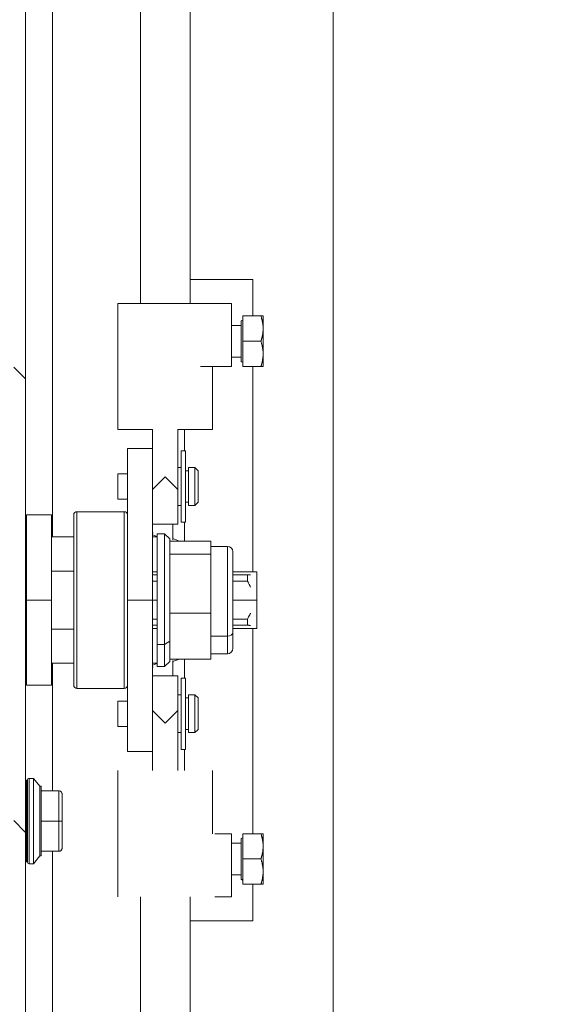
# Model space of a CAD drawing. Header units: inches. Extents: x 8 to 265, y 5 to 155.
# Tile 113 of 152: x 126.68 to 130.05, y 92.83 to 98.97. Entities that reach past the tile are written whole.
import ezdxf

# ---------------------------------------------------------------- set-up
doc = ezdxf.new("R2010")
doc.units = ezdxf.units.IN
doc.header["$LTSCALE"] = 16
doc.header["$MEASUREMENT"] = 0
for name, color, linetype, lineweight in [('Dimension (ANSI)', 7, 'Continuous', 5), ('Hatch (ANSI)', 7, 'Continuous', 5), ('Visible (ANSI)', 7, 'Continuous', 5)]:
    doc.layers.add(name, color=color, linetype=linetype, lineweight=lineweight)
doc.styles.add('TAHOMA', font='tahoma.ttf')
doc.dimstyles.new('Default (ANSI)', dxfattribs={"dimscale": 16, "dimtxt": 0.07, "dimasz": 0.098425, "dimexe": 0.125, "dimexo": 0.0625, "dimgap": 0.031496, "dimtad": 0, "dimtih": 1, "dimtoh": 1, "dimrnd": 1e-08, "dimzin": 0, "dimdsep": 46, "dimtxsty": 'TAHOMA', "dimcen": 0.09, "dimdle": 0.393701, "dimclrd": 256, "dimclre": 256, "dimclrt": 256, "dimadec": 0, "dimazin": 0, "dimtfac": 1, "dimtofl": 0, "dimtmove": 0, "dimatfit": 3, "dimfxl": 1, "dimtolj": 1, "dimtzin": 0, "dimlwd": -1, "dimlwe": -1, "dimarcsym": 0})

# ---------------------------------------------------------------- blocks, each defined once
blk = doc.blocks.new('*D22')
at = {"layer": 'Defpoints', "color": 0, "transparency": 16777216}
for p in [(127.0044, 109.5405), (119.7868, 81.1655), (127.0044, 81.1655)]:
    blk.add_point(p, dxfattribs=at)
at = {"layer": 'Dimension (ANSI)', "transparency": 16777216}
for p, q in [((126.0044, 109.5405), (117.7868, 109.5405)), ((119.7868, 107.9657), (119.7868, 98.5006)), ((119.7868, 82.7403), (119.7868, 92.2054)), ((126.0044, 81.1655), (117.7868, 81.1655))]:
    blk.add_line(p, q, dxfattribs=at)
for points in [[(119.5244, 107.9657), (120.0493, 107.9657), (119.7868, 109.5405)], [(119.5244, 82.7403), (120.0493, 82.7403), (119.7868, 81.1655)]]:
    blk.add_solid(points, dxfattribs=at)
at = {"layer": 'Dimension (ANSI)', "transparency": 16777216, "insert": (119.7868, 95.353), "char_height": 1.12, "attachment_point": 5, "style": 'TAHOMA'}
blk.add_mtext('\\A1;\\fTahoma|b0|i0;\\H1.1200;(28.38)\\P\\fTahoma|b0|i0;\\H1.1200;OPENING\\P\\fTahoma|b0|i0;\\H1.1200;(2 PL.)', dxfattribs=at)

msp = doc.modelspace()

# ---------------------------------------------------------------- hatches: boundary and pattern name
at = {"layer": 'Hatch (ANSI)'}
h = msp.add_hatch(dxfattribs=at)
h.set_pattern_fill('ANSI31', color=256, scale=16, style=0)
edge = h.paths.add_edge_path()
edge.add_ellipse((137.4231, 110.2165), major_axis=(0.1365, 0), ratio=1, start_angle=0, end_angle=90)
edge.add_line((137.4231, 110.353), (127.6961, 110.353))
edge.add_ellipse((127.6961, 110.2165), major_axis=(0, 0.1365), ratio=1, start_angle=0, end_angle=90)
edge.add_line((127.5596, 110.2165), (127.5596, 109.6614))
edge.add_ellipse((127.5127, 109.6614), major_axis=(0.0469, 0), ratio=1, start_angle=270, end_angle=360, ccw=False)
edge.add_line((127.5127, 109.6145), (127.0044, 109.6145))
edge.add_ellipse((127.0044, 109.6614), major_axis=(0, -0.0469), ratio=1, start_angle=270, end_angle=360, ccw=False)
edge.add_line((126.9576, 109.6614), (126.9576, 109.7905))
edge.add_line((126.9576, 109.7905), (126.8836, 109.7905))
edge.add_line((126.8836, 109.7905), (126.8836, 109.6614))
edge.add_ellipse((127.0044, 109.6614), major_axis=(-0.1209, 0), ratio=1, start_angle=0, end_angle=90)
edge.add_line((127.0044, 109.5405), (127.5127, 109.5405))
edge.add_ellipse((127.5127, 109.6614), major_axis=(0, -0.1209), ratio=1, start_angle=0, end_angle=90)
edge.add_line((127.6336, 109.6614), (127.6336, 110.2165))
edge.add_ellipse((127.6961, 110.2165), major_axis=(-0.0625, 0), ratio=1, start_angle=270, end_angle=360, ccw=False)
edge.add_line((127.6961, 110.279), (137.4231, 110.279))
edge.add_ellipse((137.4231, 110.2165), major_axis=(0, 0.0625), ratio=1, start_angle=270, end_angle=360, ccw=False)
edge.add_line((137.4856, 110.2165), (137.4856, 80.4895))
edge.add_ellipse((137.4231, 80.4895), major_axis=(0.0625, 0), ratio=1, start_angle=270, end_angle=360, ccw=False)
edge.add_line((137.4231, 80.427), (127.6961, 80.427))
edge.add_ellipse((127.6961, 80.4895), major_axis=(0, -0.0625), ratio=1, start_angle=270, end_angle=360, ccw=False)
edge.add_line((127.6336, 80.4895), (127.6336, 81.0446))
edge.add_ellipse((127.5127, 81.0446), major_axis=(0.1209, 0), ratio=1, start_angle=0, end_angle=90)
edge.add_line((127.5127, 81.1655), (127.0044, 81.1655))
edge.add_ellipse((127.0044, 81.0446), major_axis=(0, 0.1209), ratio=1, start_angle=0, end_angle=90)
edge.add_line((126.8836, 81.0446), (126.8836, 80.9155))
edge.add_line((126.8836, 80.9155), (126.9576, 80.9155))
edge.add_line((126.9576, 80.9155), (126.9576, 81.0446))
edge.add_ellipse((127.0044, 81.0446), major_axis=(-0.0469, 0), ratio=1, start_angle=270, end_angle=360, ccw=False)
edge.add_line((127.0044, 81.0915), (127.5127, 81.0915))
edge.add_ellipse((127.5127, 81.0446), major_axis=(0, 0.0469), ratio=1, start_angle=270, end_angle=360, ccw=False)
edge.add_line((127.5596, 81.0446), (127.5596, 80.4895))
edge.add_ellipse((127.6961, 80.4895), major_axis=(-0.1365, 0), ratio=1, start_angle=0, end_angle=90)
edge.add_line((127.6961, 80.353), (137.4231, 80.353))
edge.add_ellipse((137.4231, 80.4895), major_axis=(0, -0.1365), ratio=1, start_angle=0, end_angle=90)
edge.add_line((137.5596, 80.4895), (137.5596, 110.2165))
h = msp.add_hatch(dxfattribs=at)
h.set_pattern_fill('ANSI31', color=256, scale=16, angle=90, style=0)
edge = h.paths.add_edge_path()
edge.add_line((127.3721, 80.552), (126.7629, 80.552))
edge.add_ellipse((126.7629, 80.5989), major_axis=(0, -0.0469), ratio=1, start_angle=270, end_angle=360, ccw=False)
edge.add_line((126.7161, 80.5989), (126.7161, 110.1071))
edge.add_ellipse((126.7629, 110.1071), major_axis=(-0.0469, 0), ratio=1, start_angle=270, end_angle=360, ccw=False)
edge.add_line((126.7629, 110.154), (127.3721, 110.154))
edge.add_line((127.3721, 110.154), (127.3721, 110.228))
edge.add_line((127.3721, 110.228), (126.7629, 110.228))
edge.add_ellipse((126.7629, 110.1071), major_axis=(0, 0.1209), ratio=1, start_angle=0, end_angle=90)
edge.add_line((126.6421, 110.1071), (126.6421, 80.5989))
edge.add_ellipse((126.7629, 80.5989), major_axis=(-0.1209, 0), ratio=1, start_angle=0, end_angle=90)
edge.add_line((126.7629, 80.478), (127.3721, 80.478))
edge.add_line((127.3721, 80.478), (127.3721, 80.552))

# ---------------------------------------------------------------- linework, layer by layer
at = {"layer": 'Visible (ANSI)'}
for p, q in [((126.7161, 80.5989), (126.7161, 110.1071)), ((127.4319, 97.2034), (127.4319, 106.8343)), ((127.7419, 97.2034), (127.7419, 106.8343)), ((128.6336, 106.7593), (128.6336, 83.9463)), ((126.8836, 95.7467), (126.8836, 106.6771)), ((127.7701, 97.3528), (127.7419, 97.3528)), ((127.7701, 97.3528), (128.1336, 97.3528)), ((128.1336, 97.3528), (128.1336, 97.1247)), ((127.807, 97.2034), (127.2917, 97.2034)), ((127.2917, 96.416), (127.2917, 97.2034)), ((127.807, 97.2034), (127.8951, 97.2034)), ((127.8951, 97.2034), (128.0003, 97.2034)), ((128.0003, 97.2034), (128.0003, 96.8097)), ((128.0594, 96.8393), (128.0594, 97.0952)), ((128.0712, 97.1247), (128.0712, 96.9672)), ((128.0712, 97.1247), (128.1831, 97.1247)), ((128.1972, 97.1247), (128.1831, 97.1247)), ((128.1972, 97.046), (128.1972, 97.1247)), ((128.0003, 97.0657), (128.0594, 97.0657)), ((128.1972, 96.8885), (128.1972, 97.046)), ((128.0712, 96.9672), (128.0712, 96.8097)), ((128.0712, 96.9672), (128.1831, 96.9672)), ((128.0003, 96.8688), (128.0594, 96.8688)), ((128.1972, 96.8097), (128.1972, 96.8885)), ((127.8951, 96.8097), (127.807, 96.8097)), ((127.8822, 96.416), (127.8822, 96.8097)), ((128.0003, 96.8097), (127.8951, 96.8097)), ((128.0712, 96.8097), (128.1831, 96.8097)), ((128.1336, 96.8097), (128.1336, 95.5302)), ((128.1831, 96.8097), (128.1972, 96.8097)), ((127.2917, 96.416), (127.5082, 96.416)), ((127.5082, 96.042), (127.5082, 96.416)), ((127.6657, 96.042), (127.6657, 96.416)), ((127.6657, 96.416), (127.8822, 96.416)), ((127.7076, 96.416), (127.7076, 96.2842)), ((127.3507, 96.0913), (127.3507, 96.2979)), ((127.3507, 96.2979), (127.5082, 96.2979)), ((127.6854, 96.2842), (127.6854, 95.8393)), ((127.7129, 96.2842), (127.6854, 96.2842)), ((127.7129, 96.2842), (127.7129, 95.8393)), ((127.6854, 96.1798), (127.6657, 96.1798)), ((127.7326, 96.1601), (127.7129, 96.1601)), ((127.7326, 96.1798), (127.7326, 95.9436)), ((127.772, 96.1798), (127.7326, 96.1798)), ((127.772, 96.1798), (127.772, 95.9436)), ((127.7917, 96.1601), (127.772, 96.1798)), ((127.7917, 95.9633), (127.7917, 96.1601)), ((127.2917, 96.1405), (127.2917, 95.983)), ((127.3507, 96.1405), (127.2917, 96.1405)), ((127.5082, 96.042), (127.5869, 96.1208)), ((127.5869, 96.1208), (127.6657, 96.042)), ((127.3507, 96.0913), (127.3507, 95.811)), ((127.5082, 96.042), (127.5082, 95.9643)), ((127.6657, 95.8255), (127.6657, 96.042)), ((127.3507, 95.983), (127.2917, 95.983)), ((127.5082, 95.3531), (127.5082, 95.9643)), ((127.6854, 95.9436), (127.6657, 95.9436)), ((127.7326, 95.9633), (127.7129, 95.9633)), ((127.772, 95.9436), (127.7326, 95.9436)), ((127.7917, 95.9633), (127.772, 95.9436)), ((126.7208, 95.8845), (126.7208, 95.353)), ((126.8783, 95.8845), (126.7208, 95.8845)), ((126.7208, 95.353), (126.7208, 95.8845)), ((126.7208, 95.8845), (126.8783, 95.8845)), ((126.8783, 95.353), (126.8783, 95.8845)), ((126.8783, 95.8845), (126.8783, 95.353)), ((127.0161, 95.8845), (127.0161, 94.8215)), ((127.0161, 95.8845), (127.0161, 94.8215)), ((127.0358, 94.8018), (127.0358, 95.9042)), ((127.0358, 95.9042), (127.0358, 94.8018)), ((127.0358, 95.9042), (127.331, 95.9042)), ((127.331, 95.9042), (127.0358, 95.9042)), ((127.331, 95.9042), (127.331, 94.8018)), ((127.331, 94.8018), (127.331, 95.9042)), ((127.3507, 95.811), (127.3507, 94.895)), ((127.3507, 94.895), (127.3507, 95.811)), ((127.5082, 95.8255), (127.6657, 95.8255)), ((127.6336, 95.8255), (127.6336, 95.7294)), ((127.7129, 95.8393), (127.6854, 95.8393)), ((127.7076, 95.8393), (127.7076, 95.7209)), ((127.7129, 95.8392), (127.7076, 95.8392)), ((127.7129, 95.8393), (127.7129, 95.8392)), ((126.7161, 95.7467), (126.7208, 95.7467)), ((126.7208, 95.7467), (126.7161, 95.7467)), ((126.8783, 95.7467), (127.0161, 95.7467)), ((127.0161, 95.7467), (126.8783, 95.7467)), ((127.5082, 95.7724), (127.5111, 95.7719)), ((127.5082, 95.7594), (127.5358, 95.7487)), ((127.5096, 95.7468), (127.5358, 95.7468)), ((127.5358, 95.0755), (127.5358, 95.7664)), ((127.5358, 95.7664), (127.5358, 95.0755)), ((127.5358, 95.7664), (127.583, 95.7664)), ((127.583, 95.0755), (127.583, 95.7664)), ((127.583, 95.7664), (127.583, 95.0755)), ((127.6145, 95.7349), (127.583, 95.7664)), ((127.6145, 95.6413), (127.6145, 95.7349)), ((127.6145, 95.6413), (127.6145, 95.7349)), ((127.6746, 95.7209), (127.6336, 95.7368)), ((127.6145, 95.7233), (127.6278, 95.7209)), ((127.6145, 95.7209), (127.8704, 95.7209)), ((127.8704, 95.7209), (127.6145, 95.7209)), ((127.8704, 95.6801), (127.8704, 95.7209)), ((127.8704, 95.7209), (127.8704, 95.6394)), ((127.8704, 95.6876), (127.9757, 95.6876)), ((127.8704, 95.6394), (127.8704, 95.6801)), ((127.9757, 95.1283), (127.9757, 95.6876)), ((127.9757, 95.6876), (127.9757, 95.1283)), ((127.6145, 95.6413), (127.6145, 95.6394)), ((127.6145, 95.6394), (127.6145, 95.6413)), ((127.6145, 95.6394), (127.6145, 95.6306)), ((127.6145, 95.6306), (127.6145, 95.6394)), ((127.6145, 95.6394), (127.8704, 95.6394)), ((127.8704, 95.6394), (127.6145, 95.6394)), ((127.6145, 95.2803), (127.6145, 95.6306)), ((127.6145, 95.2803), (127.6145, 95.6306)), ((127.8704, 95.4555), (127.8704, 95.6394)), ((127.8704, 95.6394), (127.8704, 95.2715)), ((128.0082, 95.1501), (128.0082, 95.6552)), ((128.0082, 95.1501), (128.0082, 95.6552)), ((126.7161, 95.5334), (126.7208, 95.5334)), ((126.7208, 95.5334), (126.7161, 95.5334)), ((126.8783, 95.5334), (127.0161, 95.5334)), ((127.0161, 95.5334), (126.8783, 95.5334)), ((127.5082, 95.5302), (127.5358, 95.5302)), ((127.5082, 95.5106), (127.5358, 95.5106)), ((127.5358, 95.5106), (127.5082, 95.5106)), ((128.0082, 95.5302), (128.1578, 95.5302)), ((128.0082, 95.5106), (128.0988, 95.5106)), ((128.0988, 95.5106), (128.0082, 95.5106)), ((128.0988, 95.4713), (128.0988, 95.5106)), ((128.0988, 95.5106), (128.0988, 95.4713)), ((128.1578, 95.3532), (128.1578, 95.5302)), ((127.5082, 95.4713), (127.5358, 95.4713)), ((127.5358, 95.4713), (127.5082, 95.4713)), ((127.8704, 95.2715), (127.8704, 95.4555)), ((128.0082, 95.4713), (128.0988, 95.4713)), ((128.0988, 95.4713), (128.0082, 95.4713)), ((126.7208, 94.8215), (126.7208, 95.353)), ((126.7208, 95.353), (126.8783, 95.353)), ((126.7208, 95.353), (126.7208, 94.8215)), ((126.8783, 95.353), (126.7208, 95.353)), ((126.8783, 94.8215), (126.8783, 95.353)), ((126.8783, 95.353), (126.8783, 94.8215)), ((127.5082, 95.3531), (127.3507, 95.3531)), ((127.5082, 95.3532), (127.5358, 95.3532)), ((127.5358, 95.3532), (127.5082, 95.3532)), ((127.5082, 94.7418), (127.5082, 95.3531)), ((128.0082, 95.3532), (128.1578, 95.3532)), ((128.1578, 95.3532), (128.0082, 95.3532)), ((128.1578, 95.1758), (128.1578, 95.3532)), ((127.6145, 95.2803), (127.6145, 95.2715)), ((127.6145, 95.2715), (127.6145, 95.2803)), ((127.6145, 95.2715), (127.6145, 95.2647)), ((127.6145, 95.2647), (127.6145, 95.2715)), ((127.6145, 95.2715), (127.8704, 95.2715)), ((127.8704, 95.2715), (127.6145, 95.2715)), ((127.6145, 95.0966), (127.6145, 95.2647)), ((127.6145, 95.0966), (127.6145, 95.2647)), ((127.8704, 95.1283), (127.8704, 95.2715)), ((127.8704, 95.2715), (127.8704, 94.9851)), ((127.5082, 95.2351), (127.5358, 95.2351)), ((127.5358, 95.2351), (127.5082, 95.2351)), ((127.5358, 95.1957), (127.5082, 95.1957)), ((127.5082, 95.1957), (127.5358, 95.1957)), ((127.5082, 95.1758), (127.5358, 95.1758)), ((128.0082, 95.2351), (128.0988, 95.2351)), ((128.0988, 95.2351), (128.0082, 95.2351)), ((128.0988, 95.1957), (128.0082, 95.1957)), ((128.0082, 95.1957), (128.0988, 95.1957)), ((128.0082, 95.1758), (128.1578, 95.1758)), ((128.0988, 95.1957), (128.0988, 95.2351)), ((128.0988, 95.2351), (128.0988, 95.1957)), ((128.1336, 95.1758), (128.1336, 93.8964)), ((126.7208, 95.1726), (126.7161, 95.1726)), ((126.7161, 95.1726), (126.7208, 95.1726)), ((127.0161, 95.1726), (126.8783, 95.1726)), ((126.8783, 95.1726), (127.0161, 95.1726)), ((127.8704, 94.9851), (127.8704, 95.1283)), ((127.8704, 95.1283), (127.9757, 95.1283)), ((127.9757, 95.1283), (127.8704, 95.1283)), ((127.9757, 95.0184), (127.9757, 95.1283)), ((127.9757, 95.1283), (127.9757, 95.0184)), ((128.0082, 95.0508), (128.0082, 95.1501)), ((128.0082, 95.0508), (128.0082, 95.1501)), ((127.5358, 94.9396), (127.5358, 95.0755)), ((127.5358, 95.0755), (127.5358, 94.9396)), ((127.5358, 95.0755), (127.583, 95.0755)), ((127.583, 95.0755), (127.5358, 95.0755)), ((127.6145, 95.0966), (127.583, 95.0755)), ((127.583, 95.0755), (127.6145, 95.0966)), ((127.583, 94.9396), (127.583, 95.0755)), ((127.583, 95.0755), (127.583, 94.9396)), ((127.6145, 94.992), (127.6145, 95.0966)), ((127.6145, 94.992), (127.6145, 95.0966)), ((127.6145, 94.992), (127.6145, 94.9851)), ((127.6145, 94.9851), (127.6145, 94.992)), ((127.8704, 95.0184), (127.9757, 95.0184)), ((126.7161, 94.9593), (126.7208, 94.9593)), ((126.7208, 94.9593), (126.7161, 94.9593)), ((126.8783, 94.9593), (127.0161, 94.9593)), ((127.0161, 94.9593), (126.8783, 94.9593)), ((126.8836, 94.1634), (126.8836, 94.9593)), ((127.5082, 94.9467), (127.5358, 94.9574)), ((127.5082, 94.9337), (127.5111, 94.9342)), ((127.5096, 94.9594), (127.5358, 94.9594)), ((127.5358, 94.9396), (127.583, 94.9396)), ((127.6145, 94.9711), (127.583, 94.9396)), ((127.6145, 94.9828), (127.6273, 94.9851)), ((127.6145, 94.9711), (127.6145, 94.9851)), ((127.6145, 94.9711), (127.6145, 94.9851)), ((127.8704, 94.9851), (127.6145, 94.9851)), ((127.6744, 94.9851), (127.6336, 94.9693)), ((127.6336, 94.9767), (127.6336, 94.8806)), ((127.7076, 94.9851), (127.7076, 94.8668)), ((127.3507, 94.895), (127.3507, 94.6148)), ((127.5082, 94.8806), (127.6657, 94.8806)), ((127.6657, 94.6641), (127.6657, 94.8806)), ((126.8783, 94.8215), (126.7208, 94.8215)), ((126.7208, 94.8215), (126.8783, 94.8215)), ((127.6854, 94.8668), (127.6854, 94.422)), ((127.7129, 94.8668), (127.6854, 94.8668)), ((127.7129, 94.8668), (127.7129, 94.422)), ((127.331, 94.8018), (127.0358, 94.8018)), ((127.0358, 94.8018), (127.331, 94.8018)), ((127.6854, 94.7625), (127.6657, 94.7625)), ((127.7326, 94.7625), (127.7326, 94.5263)), ((127.772, 94.7625), (127.7326, 94.7625)), ((127.772, 94.7625), (127.772, 94.5263)), ((127.7917, 94.7428), (127.772, 94.7625)), ((127.2917, 94.7231), (127.2917, 94.5657)), ((127.3507, 94.7231), (127.2917, 94.7231)), ((127.5082, 94.7418), (127.5082, 94.6641)), ((127.7326, 94.7428), (127.7129, 94.7428)), ((127.7917, 94.546), (127.7917, 94.7428)), ((127.5082, 94.6641), (127.5869, 94.5853)), ((127.5082, 94.6641), (127.5082, 94.2901)), ((127.5869, 94.5853), (127.6657, 94.6641)), ((127.6657, 94.6641), (127.6657, 94.2901)), ((127.3507, 94.5657), (127.2917, 94.5657)), ((127.3507, 94.4082), (127.3507, 94.6148)), ((127.6854, 94.5263), (127.6657, 94.5263)), ((127.7326, 94.546), (127.7129, 94.546)), ((127.772, 94.5263), (127.7326, 94.5263)), ((127.7917, 94.546), (127.772, 94.5263)), ((127.3507, 94.4082), (127.5082, 94.4082)), ((127.7129, 94.422), (127.6854, 94.422)), ((127.7076, 94.422), (127.7076, 94.2901)), ((127.7129, 94.4218), (127.7076, 94.4218)), ((127.7129, 94.422), (127.7129, 94.4218)), ((127.2917, 94.2901), (127.2917, 93.5027)), ((127.8822, 94.2901), (127.8822, 93.8964)), ((126.7267, 94.229), (126.7208, 94.229)), ((126.7208, 94.229), (126.7208, 94.2251)), ((126.7208, 94.229), (126.7267, 94.229)), ((126.7208, 94.229), (126.7208, 94.2251)), ((126.7267, 94.2251), (126.7208, 94.2251)), ((126.7208, 94.2251), (126.7267, 94.2251)), ((126.7208, 94.2137), (126.7208, 94.2251)), ((126.7208, 94.2251), (126.7208, 94.2137)), ((126.7267, 94.2137), (126.7208, 94.2137)), ((126.7208, 94.2137), (126.7208, 94.195)), ((126.7208, 94.2137), (126.7267, 94.2137)), ((126.7208, 94.2137), (126.7208, 94.195)), ((126.7267, 94.195), (126.7208, 94.195)), ((126.7208, 94.195), (126.7267, 94.195)), ((126.7208, 94.1696), (126.7208, 94.195)), ((126.7208, 94.195), (126.7208, 94.1696)), ((126.7267, 94.229), (126.7267, 93.7211)), ((126.7267, 94.229), (126.7267, 94.229)), ((126.7267, 94.2251), (126.7267, 94.2254)), ((126.7267, 94.2137), (126.7267, 94.2251)), ((126.7267, 94.195), (126.7267, 94.2137)), ((126.7267, 94.1696), (126.7267, 94.195)), ((126.7385, 94.2408), (126.7385, 93.7093)), ((126.7385, 94.2408), (126.7661, 94.2408)), ((126.7385, 93.7093), (126.7385, 94.2408)), ((126.7661, 94.2408), (126.7385, 94.2408)), ((126.8054, 94.1926), (126.7661, 94.2408)), ((126.7661, 94.2408), (126.7661, 93.7093)), ((126.7661, 94.2408), (126.8054, 94.1926)), ((126.7661, 93.7093), (126.7661, 94.2408)), ((126.8054, 94.1926), (126.8054, 93.7575)), ((126.8054, 94.1926), (126.8133, 94.1926)), ((126.8133, 94.1926), (126.8054, 94.1926)), ((126.8054, 93.7575), (126.8054, 94.1926)), ((126.8133, 94.1634), (126.8133, 94.1926)), ((126.8133, 94.1634), (126.8133, 94.1926)), ((126.7267, 94.1696), (126.7208, 94.1696)), ((126.7208, 94.1696), (126.7208, 94.1383)), ((126.7208, 94.1696), (126.7267, 94.1696)), ((126.7208, 94.1696), (126.7208, 94.1383)), ((126.7267, 94.1383), (126.7208, 94.1383)), ((126.7208, 94.1383), (126.7267, 94.1383)), ((126.7208, 94.102), (126.7208, 94.1383)), ((126.7208, 94.1383), (126.7208, 94.102)), ((126.7267, 94.1383), (126.7267, 94.1696)), ((126.7267, 94.102), (126.7267, 94.1383)), ((126.9236, 94.1634), (126.8133, 94.1634)), ((126.8133, 93.975), (126.8133, 94.1634)), ((126.8133, 94.1634), (126.9236, 94.1634)), ((126.8133, 94.1234), (126.8133, 94.145)), ((126.9236, 93.975), (126.9236, 94.1634)), ((126.9236, 94.1634), (126.9236, 93.975)), ((126.9432, 94.0717), (126.9432, 94.1437)), ((126.9432, 94.1437), (126.9432, 94.0717)), ((126.7267, 94.102), (126.7208, 94.102)), ((126.7208, 94.102), (126.7208, 94.0619)), ((126.7208, 94.102), (126.7267, 94.102)), ((126.7208, 94.102), (126.7208, 94.0619)), ((126.7267, 94.0619), (126.7267, 94.102)), ((126.8133, 94.0703), (126.8133, 94.0968)), ((126.7267, 94.0619), (126.7208, 94.0619)), ((126.7208, 94.0619), (126.7267, 94.0619)), ((126.7208, 94.0289), (126.7208, 94.0619)), ((126.7208, 94.0619), (126.7208, 94.0289)), ((126.7267, 94.0289), (126.7208, 94.0289)), ((126.7208, 94.0289), (126.7267, 94.0289)), ((126.7208, 94.0289), (126.7208, 94.0191)), ((126.7208, 94.0289), (126.7208, 94.0191)), ((126.7267, 94.0191), (126.7208, 94.0191)), ((126.7208, 94.0191), (126.7208, 93.975)), ((126.7208, 94.0191), (126.7267, 94.0191)), ((126.7208, 94.0191), (126.7208, 93.975)), ((126.7267, 94.0191), (126.7267, 94.0619)), ((126.7267, 93.975), (126.7267, 94.0191)), ((126.8133, 93.975), (126.8133, 94.0387)), ((126.9432, 93.975), (126.9432, 94.0471)), ((126.9432, 94.0471), (126.9432, 93.975)), ((126.7267, 93.975), (126.7208, 93.975)), ((126.7208, 93.975), (126.7267, 93.975)), ((126.7208, 93.975), (126.7208, 93.9477)), ((126.7208, 93.975), (126.7208, 93.9477)), ((126.7208, 93.931), (126.7208, 93.9477)), ((126.7208, 93.9477), (126.7267, 93.9477)), ((126.7267, 93.9477), (126.7208, 93.9477)), ((126.7208, 93.9477), (126.7208, 93.931)), ((126.7267, 93.931), (126.7267, 93.975)), ((126.8133, 93.7867), (126.8133, 93.975)), ((126.8133, 93.975), (126.9236, 93.975)), ((126.9236, 93.975), (126.8133, 93.975)), ((126.9236, 93.975), (126.9236, 93.7867)), ((126.9236, 93.7867), (126.9236, 93.975)), ((126.9314, 93.975), (126.9314, 93.975)), ((126.9314, 93.975), (126.9314, 93.975)), ((126.9432, 93.903), (126.9432, 93.975)), ((126.9432, 93.975), (126.9432, 93.903)), ((126.7267, 93.931), (126.7208, 93.931)), ((126.7208, 93.931), (126.7208, 93.8882)), ((126.7208, 93.931), (126.7267, 93.931)), ((126.7208, 93.931), (126.7208, 93.8882)), ((126.7267, 93.8882), (126.7208, 93.8882)), ((126.7208, 93.8882), (126.7267, 93.8882)), ((126.7208, 93.8481), (126.7208, 93.8882)), ((126.7208, 93.8882), (126.7208, 93.8481)), ((126.7267, 93.8882), (126.7267, 93.931)), ((126.7267, 93.8481), (126.7267, 93.8882)), ((126.8133, 93.9115), (126.8133, 93.9424)), ((128.0003, 93.8964), (127.8951, 93.8964)), ((128.0003, 93.5027), (128.0003, 93.8964)), ((128.0712, 93.8964), (128.0712, 93.7389)), ((128.0712, 93.8964), (128.1831, 93.8964)), ((128.1972, 93.8176), (128.1972, 93.8964)), ((126.7208, 93.8481), (126.7208, 93.8118)), ((126.7208, 93.8481), (126.7267, 93.8481)), ((126.7267, 93.8481), (126.7208, 93.8481)), ((126.7208, 93.8481), (126.7208, 93.8118)), ((126.7267, 93.8118), (126.7267, 93.8481)), ((126.8133, 93.8533), (126.8133, 93.8798)), ((126.8133, 93.7867), (126.8133, 93.8267)), ((126.9432, 93.8064), (126.9432, 93.8784)), ((126.9432, 93.8784), (126.9432, 93.8064)), ((128.0003, 93.8373), (128.0594, 93.8373)), ((128.0594, 93.6109), (128.0594, 93.8668)), ((126.7267, 93.8118), (126.7208, 93.8118)), ((126.7208, 93.8118), (126.7267, 93.8118)), ((126.7208, 93.7805), (126.7208, 93.8118)), ((126.7208, 93.8118), (126.7208, 93.7805)), ((126.7267, 93.7805), (126.7208, 93.7805)), ((126.7208, 93.7805), (126.7208, 93.7551)), ((126.7208, 93.7805), (126.7267, 93.7805)), ((126.7208, 93.7551), (126.7208, 93.7805)), ((126.7267, 93.7805), (126.7267, 93.8118)), ((126.7267, 93.7551), (126.7267, 93.7805)), ((126.8133, 93.7867), (126.9236, 93.7867)), ((126.8133, 93.7575), (126.8133, 93.7867)), ((126.9236, 93.7867), (126.8133, 93.7867)), ((126.8133, 93.7595), (126.8133, 93.7738)), ((126.8836, 84.0289), (126.8836, 93.7867)), ((128.1972, 93.6601), (128.1972, 93.8176)), ((126.7267, 93.7551), (126.7208, 93.7551)), ((126.7208, 93.7551), (126.7267, 93.7551)), ((126.7208, 93.7364), (126.7208, 93.7551)), ((126.7208, 93.7551), (126.7208, 93.7364)), ((126.7267, 93.7364), (126.7208, 93.7364)), ((126.7208, 93.7364), (126.7208, 93.725)), ((126.7208, 93.7364), (126.7267, 93.7364)), ((126.7208, 93.725), (126.7208, 93.7364)), ((126.7208, 93.7211), (126.7208, 93.725)), ((126.7208, 93.725), (126.7208, 93.7211)), ((126.7267, 93.725), (126.7208, 93.725)), ((126.7208, 93.725), (126.7267, 93.725)), ((126.7208, 93.7211), (126.7267, 93.7211)), ((126.7267, 93.7211), (126.7208, 93.7211)), ((126.7267, 93.7364), (126.7267, 93.7551)), ((126.7267, 93.736), (126.7267, 93.7364)), ((126.7267, 93.725), (126.7267, 93.7252)), ((126.7267, 93.7211), (126.7267, 93.725)), ((126.7661, 93.7093), (126.7385, 93.7093)), ((126.7385, 93.7093), (126.7661, 93.7093)), ((126.7661, 93.7093), (126.8054, 93.7575)), ((126.8054, 93.7575), (126.7661, 93.7093)), ((126.8133, 93.7575), (126.8054, 93.7575)), ((126.8054, 93.7575), (126.8133, 93.7575)), ((128.0712, 93.7389), (128.0712, 93.5814)), ((128.0712, 93.7389), (128.1831, 93.7389)), ((128.0003, 93.6405), (128.0594, 93.6405)), ((128.1972, 93.5814), (128.1972, 93.6601)), ((128.0712, 93.5814), (128.1831, 93.5814)), ((128.1336, 93.5814), (128.1336, 93.3528)), ((127.4319, 93.5027), (127.4319, 83.8717)), ((127.7419, 93.5027), (127.7419, 83.8717)), ((127.8951, 93.5027), (128.0003, 93.5027)), ((127.7419, 93.3528), (127.7701, 93.3528)), ((128.1336, 93.3528), (127.7701, 93.3528))]:
    msp.add_line(p, q, dxfattribs=at)
for centre, radius, start, end in [((128.0594, 97.107), 0.0118, 270, 0), ((128.0594, 96.8275), 0.0118, 0, 90), ((127.0358, 95.8845), 0.0197, 90, 180), ((127.0358, 95.8845), 0.0197, 90, 180), ((127.331, 95.8845), 0.0197, 0, 90), ((127.331, 95.8845), 0.0197, 0, 90), ((127.9757, 95.6552), 0.0325, 0, 90), ((127.9757, 95.0508), 0.0325, 270, 0), ((127.0358, 94.8215), 0.0197, 180, 270), ((127.0358, 94.8215), 0.0197, 180, 270), ((127.331, 94.8215), 0.0197, 270, 0), ((127.331, 94.8215), 0.0197, 270, 0), ((126.7385, 94.229), 0.0118, 90, 180.00002), ((126.7385, 94.229), 0.0118, 90, 180.00001), ((128.0594, 93.8786), 0.0118, 270, 0), ((126.7385, 93.7211), 0.0118, 179.99999, 270), ((126.7385, 93.7211), 0.0118, 179.99998, 270), ((128.0594, 93.5991), 0.0118, 0, 90)]:
    msp.add_arc(centre, radius, start, end, dxfattribs=at)
for centre, major_axis, ratio, start_param, end_param in [((127.9757, 95.1501), (0.0325, 0), 0.671355, 4.712389, 6.283185), ((127.9757, 95.1501), (0.0325, 0), 0.671355, 4.712389, 6.283185), ((126.9314, 94.0717), (0.0118, 0), 0.571007, 6.26181, 6.283209), ((126.9314, 94.0471), (0.0118, 0), 0.425456, 6.262515, 6.283208), ((126.9314, 93.903), (0.0118, 0), 0.425456, 6.283161, 6.3044), ((126.9314, 93.8784), (0.0118, 0), 0.571007, 0.000708, 0.020828)]:
    msp.add_ellipse(centre, major_axis=major_axis, ratio=ratio, start_param=start_param, end_param=end_param, dxfattribs=at)
for points, weights in [([(128.1831, 97.1247), (128.1972, 97.0825), (128.1972, 97.046)], [1.77224318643, 1.90932667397, 1.90932667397]), ([(128.1972, 97.046), (128.1972, 97.0094), (128.1831, 96.9672)], [1.90932667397, 1.90932667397, 1.77224318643]), ([(128.1831, 96.9672), (128.1972, 96.925), (128.1972, 96.8885)], [1.77224318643, 1.90932667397, 1.90932667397]), ([(128.1972, 96.8885), (128.1972, 96.8519), (128.1831, 96.8097)], [1.90932667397, 1.90932667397, 1.77224318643]), ([(128.1831, 93.8964), (128.1972, 93.8542), (128.1972, 93.8176)], [1.77224318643, 1.90932667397, 1.90932667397]), ([(128.1972, 93.8964), (128.1972, 93.8964), (128.1831, 93.8964)], [1.90932667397, 1.90932667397, 1.77224318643]), ([(128.1972, 93.8176), (128.1972, 93.7811), (128.1831, 93.7389)], [1.90932667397, 1.90932667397, 1.77224318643]), ([(128.1831, 93.7389), (128.1972, 93.6967), (128.1972, 93.6601)], [1.77224318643, 1.90932667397, 1.90932667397]), ([(128.1972, 93.6601), (128.1972, 93.6236), (128.1831, 93.5814)], [1.90932667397, 1.90932667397, 1.77224318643]), ([(128.1831, 93.5814), (128.1972, 93.5814), (128.1972, 93.5814)], [1.77224318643, 1.90932667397, 1.90932667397])]:
    msp.add_rational_spline(points, weights, degree=2, dxfattribs=at)
for points, knots in [([(128.0988, 95.5106), (128.1049, 95.5107), (128.1103, 95.5106), (128.1149, 95.5106), (128.1162, 95.5106), (128.1173, 95.5106), (128.1184, 95.5106)], [0, 0, 0, 0, 0.1111111, 0.1111111, 0.1111111, 0.1404558, 0.1404558, 0.1404558, 0.1404558]), ([(128.1184, 95.5106), (128.1184, 95.5106), (128.1184, 95.5106), (128.1183, 95.5106), (128.1129, 95.5106), (128.1064, 95.5106), (128.0988, 95.5106)], [0.8561369, 0.8561369, 0.8561369, 0.8561369, 0.8571429, 0.8571429, 0.8571429, 1, 1, 1, 1]), ([(128.0988, 95.4713), (128.1055, 95.4602), (128.1113, 95.4494), (128.1163, 95.4389), (128.117, 95.4374), (128.1177, 95.4359), (128.1184, 95.4344)], [0, 0, 0, 0, 0.25, 0.25, 0.25, 0.2859365, 0.2859365, 0.2859365, 0.2859365]), ([(128.1184, 95.4344), (128.1169, 95.4377), (128.1153, 95.441), (128.1136, 95.4445), (128.1093, 95.453), (128.1043, 95.4619), (128.0988, 95.4713)], [0.7204274, 0.7204274, 0.7204274, 0.7204274, 0.8, 0.8, 0.8, 1, 1, 1, 1]), ([(128.1184, 95.272), (128.1177, 95.2705), (128.117, 95.269), (128.1163, 95.2675), (128.1113, 95.257), (128.1055, 95.2462), (128.0988, 95.2351)], [0.7140288, 0.7140288, 0.7140288, 0.7140288, 0.75, 0.75, 0.75, 1, 1, 1, 1]), ([(128.0988, 95.2351), (128.1043, 95.2445), (128.1093, 95.2534), (128.1136, 95.262), (128.1153, 95.2654), (128.1169, 95.2687), (128.1184, 95.272)], [0, 0, 0, 0, 0.2, 0.2, 0.2, 0.2794533, 0.2794533, 0.2794533, 0.2794533]), ([(128.0988, 95.1957), (128.1064, 95.1957), (128.1129, 95.1956), (128.1183, 95.1956), (128.1184, 95.1956), (128.1184, 95.1956), (128.1184, 95.1956)], [0, 0, 0, 0, 0.1428571, 0.1428571, 0.1428571, 0.1438425, 0.1438425, 0.1438425, 0.1438425]), ([(128.1184, 95.1956), (128.1173, 95.1956), (128.1162, 95.1956), (128.1149, 95.1956), (128.1103, 95.1956), (128.1049, 95.1956), (128.0988, 95.1957)], [0.8594126, 0.8594126, 0.8594126, 0.8594126, 0.8888889, 0.8888889, 0.8888889, 1, 1, 1, 1]), ([(126.9236, 94.1634), (126.9251, 94.1634), (126.9267, 94.1632), (126.9282, 94.1629), (126.9298, 94.1625), (126.9313, 94.1619), (126.9328, 94.1611), (126.9342, 94.1604), (126.9356, 94.1594), (126.9368, 94.1583), (126.9381, 94.1571), (126.9393, 94.1557), (126.9402, 94.1542), (126.9412, 94.1527), (126.9419, 94.151), (126.9425, 94.1493), (126.943, 94.1475), (126.9432, 94.1457), (126.9432, 94.1437)], [0, 0, 0, 0, 0.166667, 0.166667, 0.166667, 0.333333, 0.333333, 0.333333, 0.5, 0.5, 0.5, 0.666667, 0.666667, 0.666667, 0.833333, 0.833333, 0.833333, 1, 1, 1, 1]), ([(126.9432, 94.1437), (126.9432, 94.1456), (126.943, 94.1475), (126.9425, 94.1493), (126.9419, 94.151), (126.9412, 94.1527), (126.9402, 94.1542), (126.9393, 94.1558), (126.9381, 94.1571), (126.9368, 94.1583), (126.9356, 94.1594), (126.9342, 94.1604), (126.9327, 94.1612), (126.9313, 94.1619), (126.9298, 94.1625), (126.9282, 94.1629), (126.9267, 94.1632), (126.9251, 94.1634), (126.9236, 94.1634)], [0, 0, 0, 0, 0.166667, 0.166667, 0.166667, 0.333333, 0.333333, 0.333333, 0.5, 0.5, 0.5, 0.666667, 0.666667, 0.666667, 0.833333, 0.833333, 0.833333, 1, 1, 1, 1]), ([(126.9432, 94.0471), (126.9432, 94.0495), (126.9432, 94.0518), (126.9432, 94.0541), (126.9432, 94.0582), (126.9432, 94.0621), (126.9432, 94.0657), (126.9432, 94.0678), (126.9432, 94.0698), (126.9432, 94.0717)], [0, 0, 0, 0, 0.261179, 0.261179, 0.261179, 0.732649, 0.732649, 0.732649, 1, 1, 1, 1]), ([(126.9432, 94.0717), (126.9432, 94.0694), (126.9432, 94.0669), (126.9432, 94.0642), (126.9432, 94.0616), (126.9432, 94.0588), (126.9432, 94.0559), (126.9432, 94.053), (126.9432, 94.0501), (126.9432, 94.0471)], [0, 0, 0, 0, 0.333333, 0.333333, 0.333333, 0.666667, 0.666667, 0.666667, 1, 1, 1, 1]), ([(126.9236, 93.975), (126.9251, 93.9751), (126.9267, 93.975), (126.9282, 93.975), (126.9298, 93.975), (126.9313, 93.975), (126.9328, 93.975), (126.9342, 93.975), (126.9356, 93.975), (126.9368, 93.975), (126.9381, 93.975), (126.9393, 93.975), (126.9402, 93.975), (126.9412, 93.975), (126.9419, 93.975), (126.9425, 93.975), (126.943, 93.9751), (126.9432, 93.9751), (126.9432, 93.975)], [0, 0, 0, 0, 0.166667, 0.166667, 0.166667, 0.333333, 0.333333, 0.333333, 0.5, 0.5, 0.5, 0.666667, 0.666667, 0.666667, 0.833333, 0.833333, 0.833333, 1, 1, 1, 1]), ([(126.9432, 93.975), (126.9432, 93.975), (126.943, 93.975), (126.9425, 93.975), (126.9419, 93.9751), (126.9412, 93.975), (126.9402, 93.975), (126.9393, 93.975), (126.9381, 93.975), (126.9368, 93.975), (126.9356, 93.975), (126.9342, 93.975), (126.9327, 93.975), (126.9313, 93.975), (126.9298, 93.975), (126.9282, 93.975), (126.9267, 93.975), (126.9251, 93.975), (126.9236, 93.975)], [0, 0, 0, 0, 0.166667, 0.166667, 0.166667, 0.333333, 0.333333, 0.333333, 0.5, 0.5, 0.5, 0.666667, 0.666667, 0.666667, 0.833333, 0.833333, 0.833333, 1, 1, 1, 1]), ([(126.9432, 93.903), (126.9432, 93.9), (126.9432, 93.8971), (126.9432, 93.8942), (126.9432, 93.8913), (126.9432, 93.8885), (126.9432, 93.8859), (126.9432, 93.8832), (126.9432, 93.8807), (126.9432, 93.8784)], [0, 0, 0, 0, 0.333333, 0.333333, 0.333333, 0.666667, 0.666667, 0.666667, 1, 1, 1, 1]), ([(126.9432, 93.8784), (126.9432, 93.8803), (126.9432, 93.8822), (126.9432, 93.8842), (126.9432, 93.8879), (126.9432, 93.8918), (126.9432, 93.8959), (126.9432, 93.8982), (126.9432, 93.9006), (126.9432, 93.903)], [0, 0, 0, 0, 0.261149, 0.261149, 0.261149, 0.732627, 0.732627, 0.732627, 1, 1, 1, 1]), ([(126.9432, 93.8064), (126.9432, 93.8044), (126.943, 93.8026), (126.9425, 93.8008), (126.9419, 93.7991), (126.9412, 93.7974), (126.9402, 93.7959), (126.9393, 93.7943), (126.9381, 93.793), (126.9368, 93.7918), (126.9356, 93.7907), (126.9342, 93.7897), (126.9327, 93.7889), (126.9313, 93.7882), (126.9298, 93.7876), (126.9282, 93.7872), (126.9267, 93.7869), (126.9251, 93.7867), (126.9236, 93.7867)], [0, 0, 0, 0, 0.166667, 0.166667, 0.166667, 0.333333, 0.333333, 0.333333, 0.5, 0.5, 0.5, 0.666667, 0.666667, 0.666667, 0.833333, 0.833333, 0.833333, 1, 1, 1, 1]), ([(126.9236, 93.7867), (126.9251, 93.7867), (126.9267, 93.7869), (126.9282, 93.7872), (126.9298, 93.7876), (126.9313, 93.7882), (126.9328, 93.789), (126.9342, 93.7897), (126.9356, 93.7907), (126.9368, 93.7918), (126.9381, 93.793), (126.9393, 93.7944), (126.9402, 93.7959), (126.9412, 93.7974), (126.9419, 93.7991), (126.9425, 93.8008), (126.943, 93.8026), (126.9432, 93.8045), (126.9432, 93.8064)], [0, 0, 0, 0, 0.166667, 0.166667, 0.166667, 0.333333, 0.333333, 0.333333, 0.5, 0.5, 0.5, 0.666667, 0.666667, 0.666667, 0.833333, 0.833333, 0.833333, 1, 1, 1, 1])]:
    msp.add_open_spline(points, degree=3, knots=knots, dxfattribs=at)
for points in [[(126.9432, 94.0717), (126.9432, 94.0678), (126.9432, 94.0638), (126.9432, 94.0597)], [(126.9432, 94.0717), (126.9432, 94.0639), (126.9432, 94.0557), (126.9432, 94.0471)], [(126.9432, 93.903), (126.9432, 93.8987), (126.9432, 93.8945), (126.9432, 93.8904)], [(126.9432, 93.903), (126.9432, 93.8944), (126.9432, 93.8862), (126.9432, 93.8784)]]:
    msp.add_open_spline(points, degree=3, dxfattribs=at)

# ---------------------------------------------------------------- dimensions: what is measured, and where the dimension line sits
at = {"layer": 'Dimension (ANSI)'}
dim = msp.add_linear_dim(base=(119.7868174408, 81.1655027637), p1=(127.0044324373, 109.5405027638), p2=(127.0044324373, 81.1655027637), angle=270, text='\\fTahoma|b0|i0;\\H1.1200;(<>)\\P\\fTahoma|b0|i0;\\H1.1200;OPENING\\P\\fTahoma|b0|i0;\\H1.1200;(2 PL.)', dimstyle='Default (ANSI)', override={"dimgap": 0.031496, "dimdec": 2, "dimtol": 0, "dimlim": 0, "dimtp": 0, "dimtm": 0, "dimtdec": 2, "dimatfit": 1}, dxfattribs=at)
dim.commit()
dim.dimension.update_dxf_attribs({"geometry": '*D22', "text_midpoint": (119.7868174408, 95.3530027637), "dimtype": 160})

doc.saveas('drawing.dxf')
